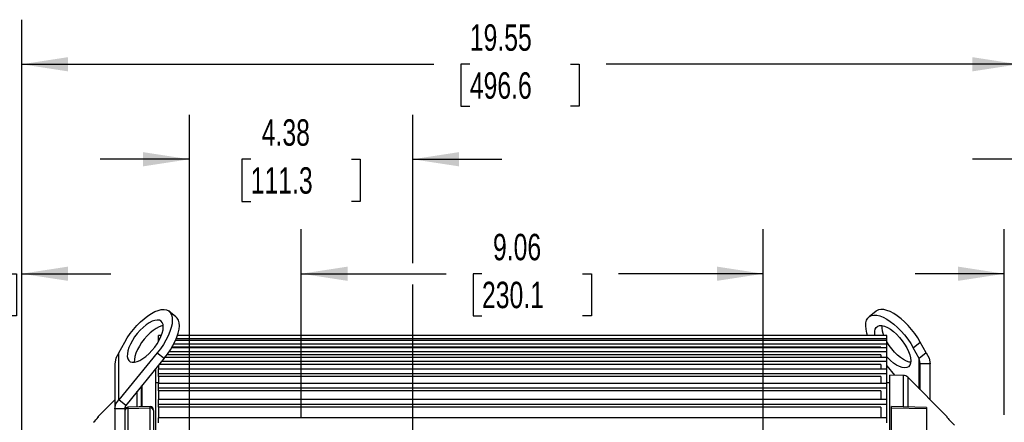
# Model space of a CAD drawing. Header units: inches. Extents: x 0 to 77, y 0 to 59.5.
# Tile 5 of 17: x 9.8 to 29.1, y 25.5 to 33.4. Entities that reach past the tile are written whole.
import ezdxf

# ---------------------------------------------------------------- set-up
doc = ezdxf.new("R2010")
doc.units = ezdxf.units.IN
doc.header["$LTSCALE"] = 7
doc.header["$MEASUREMENT"] = 0
doc.layers.add('DIMENSIONS', color=140, linetype='Continuous', lineweight=25)
doc.styles.add('SLDTEXTSTYLE0', font='TXT', dxfattribs={"width": 0.7})
doc.dimstyles.new('SLDDIMSTYLE1', dxfattribs={"dimtxt": 0.518519, "dimasz": 0.91, "dimexe": 0, "dimexo": 0.0625, "dimgap": 0.12963, "dimtad": 0, "dimtih": 1, "dimtoh": 1, "dimrnd": 1e-09, "dimdsep": 46, "dimtxsty": 'SLDTEXTSTYLE0', "dimsah": 1, "dimcen": 0.09, "dimadec": 0, "dimazin": 2, "dimtfac": 1, "dimtmove": 0, "dimatfit": 0, "dimfxl": 0, "dimfrac": 2, "dimtolj": 1, "dimtzin": 12, "dimarcsym": 0})
doc.dimstyles.new('SLDDIMSTYLE3', dxfattribs={"dimtxt": 0.518519, "dimasz": 0.91, "dimexe": 0, "dimexo": 0.0625, "dimgap": 0.12963, "dimtad": 0, "dimtih": 1, "dimtoh": 1, "dimrnd": 1e-09, "dimzin": 12, "dimdsep": 46, "dimtxsty": 'SLDTEXTSTYLE0', "dimsah": 1, "dimcen": 0.09, "dimadec": 0, "dimazin": 3, "dimtfac": 1, "dimtofl": 0, "dimtmove": 0, "dimatfit": 3, "dimfxl": 0, "dimfrac": 2, "dimtolj": 1, "dimtzin": 12, "dimarcsym": 0})
doc.dimstyles.new('SLDDIMSTYLE5', dxfattribs={"dimtxt": 0.518519, "dimasz": 0.91, "dimexe": 0, "dimexo": 0.0625, "dimgap": 0.12963, "dimtad": 0, "dimtih": 1, "dimtoh": 1, "dimrnd": 1e-09, "dimzin": 12, "dimdsep": 46, "dimtxsty": 'SLDTEXTSTYLE0', "dimsah": 1, "dimcen": 0.09, "dimadec": 0, "dimazin": 3, "dimtfac": 1, "dimtmove": 0, "dimatfit": 0, "dimfxl": 0, "dimfrac": 2, "dimtolj": 1, "dimtzin": 12, "dimarcsym": 0})
doc.dimstyles.new('SLDDIMSTYLE8', dxfattribs={"dimtxt": 0.518519, "dimasz": 0.91, "dimexe": 0, "dimexo": 0.0625, "dimgap": 0.12963, "dimtad": 0, "dimtih": 1, "dimtoh": 1, "dimrnd": 1e-09, "dimzin": 4, "dimdsep": 46, "dimtxsty": 'SLDTEXTSTYLE0', "dimsah": 1, "dimcen": 0.09, "dimadec": 0, "dimazin": 1, "dimtfac": 1, "dimtmove": 0, "dimatfit": 0, "dimfxl": 0, "dimfrac": 2, "dimtolj": 1, "dimtzin": 12, "dimarcsym": 0})

# ---------------------------------------------------------------- blocks, each defined once
blk = doc.blocks.new('_D_20')
at = {"layer": 'DIMENSIONS'}
for p, q in [((15.294, 25.602), (15.294, 29.285)), ((24.355, 17.466), (24.355, 29.285)), ((15.294, 28.41), (18.135, 28.41)), ((18.838, 28.409), (18.664, 28.409)), ((18.664, 28.409), (18.664, 27.584)), ((20.811, 28.409), (20.985, 28.409)), ((20.985, 28.409), (20.985, 27.584)), ((24.355, 28.41), (21.514, 28.41)), ((18.664, 27.584), (18.838, 27.584)), ((20.985, 27.584), (20.811, 27.584))]:
    blk.add_line(p, q, dxfattribs=at)
for points in [[(15.294, 28.41), (16.204, 28.27), (16.204, 28.55)], [(24.355, 28.41), (23.445, 28.55), (23.445, 28.27)]]:
    blk.add_solid(points, dxfattribs=at)
at = {"layer": 'DIMENSIONS', "char_height": 0.5185, "attachment_point": 1, "style": 'SLDTEXTSTYLE0'}
for s, insert in [('9.06', (19.054, 29.193)), ('230.1', (18.838, 28.253))]:
    blk.add_mtext(s, dxfattribs=dict(at, insert=insert))
blk = doc.blocks.new('_D_25')
at = {"layer": 'DIMENSIONS'}
for p, q in [((30.209, 28.62), (30.209, 31.532)), ((33.119, 25.306), (33.119, 31.532)), ((30.209, 30.657), (28.459, 30.657)), ((30.893, 30.656), (30.719, 30.656)), ((30.719, 30.656), (30.719, 29.831)), ((32.434, 30.656), (32.608, 30.656)), ((32.608, 30.656), (32.608, 29.831)), ((33.119, 30.657), (34.869, 30.657)), ((30.719, 29.831), (30.893, 29.831)), ((32.608, 29.831), (32.434, 29.831)), ((30.209, 25.306), (30.209, 28.2)), ((30.209, 22.174), (30.209, 24.886)), ((33.119, 22.174), (33.119, 24.886))]:
    blk.add_line(p, q, dxfattribs=at)
for points in [[(30.209, 30.657), (29.299, 30.797), (29.299, 30.517)], [(33.119, 30.657), (34.029, 30.517), (34.029, 30.797)]]:
    blk.add_solid(points, dxfattribs=at)
at = {"layer": 'DIMENSIONS', "char_height": 0.5185, "attachment_point": 1, "style": 'SLDTEXTSTYLE0'}
for s, insert in [('2.91', (30.893, 31.441)), ('73.9', (30.893, 30.5))]:
    blk.add_mtext(s, dxfattribs=dict(at, insert=insert))
blk = doc.blocks.new('_D_26')
at = {"layer": 'DIMENSIONS'}
for p, q in [((29.082, 25.644), (29.082, 29.285)), ((29.362, 25.415), (29.362, 29.285)), ((29.082, 28.41), (27.332, 28.41)), ((29.362, 28.41), (30.86, 28.41)), ((31.563, 28.409), (31.389, 28.409)), ((31.389, 28.409), (31.389, 27.584)), ((32.673, 28.409), (32.847, 28.409)), ((32.847, 28.409), (32.847, 27.584)), ((31.389, 27.584), (31.563, 27.584)), ((32.847, 27.584), (32.673, 27.584))]:
    blk.add_line(p, q, dxfattribs=at)
for points in [[(29.082, 28.41), (28.172, 28.55), (28.172, 28.27)], [(29.362, 28.41), (30.272, 28.27), (30.272, 28.55)]]:
    blk.add_solid(points, dxfattribs=at)
at = {"layer": 'DIMENSIONS', "char_height": 0.5185, "attachment_point": 1, "style": 'SLDTEXTSTYLE0'}
for s, insert in [('0.28', (31.347, 29.193)), ('7.1', (31.563, 28.253))]:
    blk.add_mtext(s, dxfattribs=dict(at, insert=insert))
blk = doc.blocks.new('_D_27')
at = {"layer": 'DIMENSIONS'}
for p, q in [((13.099, 23.893), (13.099, 31.532)), ((17.479, 28.62), (17.479, 31.532)), ((13.099, 30.657), (11.349, 30.657)), ((14.303, 30.656), (14.129, 30.656)), ((14.129, 30.656), (14.129, 29.831)), ((16.276, 30.656), (16.45, 30.656)), ((16.45, 30.656), (16.45, 29.831)), ((17.479, 30.657), (19.229, 30.657)), ((14.129, 29.831), (14.303, 29.831)), ((16.45, 29.831), (16.276, 29.831)), ((17.479, 23.893), (17.479, 28.2))]:
    blk.add_line(p, q, dxfattribs=at)
for points in [[(13.099, 30.657), (12.189, 30.797), (12.189, 30.517)], [(17.479, 30.657), (18.389, 30.517), (18.389, 30.797)]]:
    blk.add_solid(points, dxfattribs=at)
at = {"layer": 'DIMENSIONS', "char_height": 0.5185, "attachment_point": 1, "style": 'SLDTEXTSTYLE0'}
for s, insert in [('4.38', (14.519, 31.441)), ('111.3', (14.303, 30.5))]:
    blk.add_mtext(s, dxfattribs=dict(at, insert=insert))
blk = doc.blocks.new('_D_28')
at = {"layer": 'DIMENSIONS'}
for p, q in [((7.712, 21.716), (7.712, 29.285)), ((9.811, 24.449), (9.811, 29.285)), ((7.712, 28.41), (5.962, 28.41)), ((7.991, 28.409), (7.817, 28.409)), ((7.817, 28.409), (7.817, 27.584)), ((9.532, 28.409), (9.706, 28.409)), ((9.706, 28.409), (9.706, 27.584)), ((9.811, 28.41), (11.561, 28.41)), ((7.817, 27.584), (7.991, 27.584)), ((9.706, 27.584), (9.532, 27.584))]:
    blk.add_line(p, q, dxfattribs=at)
for points in [[(7.712, 28.41), (6.802, 28.55), (6.802, 28.27)], [(9.811, 28.41), (10.721, 28.27), (10.721, 28.55)]]:
    blk.add_solid(points, dxfattribs=at)
at = {"layer": 'DIMENSIONS', "char_height": 0.5185, "attachment_point": 1, "style": 'SLDTEXTSTYLE0'}
for s, insert in [('2.10', (7.991, 29.193)), ('53.3', (7.991, 28.253))]:
    blk.add_mtext(s, dxfattribs=dict(at, insert=insert))
blk = doc.blocks.new('_D_29')
at = {"layer": 'DIMENSIONS'}
for p, q in [((9.811, 24.449), (9.811, 33.396)), ((29.362, 30.867), (29.362, 33.396)), ((9.811, 32.521), (17.897, 32.521)), ((18.6, 32.52), (18.426, 32.52)), ((18.426, 32.52), (18.426, 31.696)), ((20.573, 32.52), (20.747, 32.52)), ((20.747, 32.52), (20.747, 31.696)), ((29.362, 32.521), (21.276, 32.521)), ((18.426, 31.696), (18.6, 31.696)), ((20.747, 31.696), (20.573, 31.696)), ((29.362, 25.415), (29.362, 30.447))]:
    blk.add_line(p, q, dxfattribs=at)
for points in [[(9.811, 32.521), (10.721, 32.381), (10.721, 32.661)], [(29.362, 32.521), (28.452, 32.661), (28.452, 32.381)]]:
    blk.add_solid(points, dxfattribs=at)
at = {"layer": 'DIMENSIONS', "char_height": 0.5185, "attachment_point": 1, "style": 'SLDTEXTSTYLE0'}
for s, insert in [('19.55', (18.6, 33.305)), ('496.6', (18.6, 32.364))]:
    blk.add_mtext(s, dxfattribs=dict(at, insert=insert))
blk = doc.blocks.new('_D_30')
at = {"layer": 'DIMENSIONS'}
for p, q in [((29.362, 30.867), (29.362, 33.396)), ((33.119, 25.306), (33.119, 33.396)), ((29.362, 32.521), (27.612, 32.521)), ((30.47, 32.52), (30.296, 32.52)), ((30.296, 32.52), (30.296, 31.696)), ((32.011, 32.52), (32.185, 32.52)), ((32.185, 32.52), (32.185, 31.696)), ((33.119, 32.521), (34.869, 32.521)), ((30.296, 31.696), (30.47, 31.696)), ((32.185, 31.696), (32.011, 31.696)), ((29.362, 25.415), (29.362, 30.447)), ((33.119, 22.174), (33.119, 24.886))]:
    blk.add_line(p, q, dxfattribs=at)
for points in [[(29.362, 32.521), (28.452, 32.661), (28.452, 32.381)], [(33.119, 32.521), (34.029, 32.381), (34.029, 32.661)]]:
    blk.add_solid(points, dxfattribs=at)
at = {"layer": 'DIMENSIONS', "char_height": 0.5185, "attachment_point": 1, "style": 'SLDTEXTSTYLE0'}
for s, insert in [('3.76', (30.47, 33.305)), ('95.4', (30.47, 32.364))]:
    blk.add_mtext(s, dxfattribs=dict(at, insert=insert))

msp = doc.modelspace()

# ---------------------------------------------------------------- linework, layer by layer
for p, q in [((12.836558, 27.566828), (12.699167, 27.675093)), ((26.566766, 27.675093), (26.429375, 27.566828)), ((11.714028, 26.855048), (11.831156, 27.067132)), ((12.550944, 27.196908), (12.495967, 27.196908)), ((12.495967, 27.129979), (12.495967, 27.196908)), ((12.495967, 27.100781), (12.495967, 27.129979)), ((12.520749, 27.129979), (12.495967, 27.129979)), ((12.505373, 27.100781), (12.495967, 27.100781)), ((12.495967, 27.084035), (12.495967, 27.100781)), ((26.775967, 27.100781), (12.828112, 27.100781)), ((26.775967, 27.129979), (12.840618, 27.129979)), ((26.775967, 27.196908), (12.865639, 27.196908)), ((26.775967, 27.129979), (26.775967, 27.196908)), ((26.775967, 27.100781), (26.775967, 27.129979)), ((26.775967, 27.028684), (26.775967, 27.100781)), ((27.297386, 26.958867), (27.434777, 27.067132)), ((27.551905, 26.855048), (27.434777, 27.067132)), ((12.470848, 26.858334), (11.714028, 25.93471)), ((11.714028, 25.93471), (11.714028, 26.855048)), ((12.470848, 26.858334), (12.608239, 26.750068)), ((26.775967, 26.880333), (12.705053, 26.880333)), ((26.775967, 26.957506), (12.753783, 26.957506)), ((26.659375, 26.967539), (12.759671, 26.967539)), ((26.775967, 27.028684), (12.793346, 27.028684)), ((26.659375, 26.967539), (26.659375, 26.957506)), ((26.775967, 26.957506), (26.775967, 27.028684)), ((26.775967, 26.880333), (26.775967, 26.957506)), ((26.775967, 26.768173), (26.775967, 26.880333)), ((27.414514, 26.746783), (27.297386, 26.958867)), ((27.551905, 26.855048), (27.414514, 26.746783)), ((12.608239, 26.750068), (11.851419, 25.826444)), ((26.775967, 26.686055), (12.555786, 26.686055)), ((26.775967, 26.768173), (12.62287, 26.768173)), ((26.659375, 26.820517), (12.662975, 26.820517)), ((26.659375, 26.820517), (26.659375, 26.768173)), ((26.775967, 26.686055), (26.775967, 26.768173)), ((26.775967, 26.534222), (26.775967, 26.686055)), ((27.414514, 26.149678), (27.414514, 26.746783)), ((11.638667, 26.64077), (11.638667, 25.76136)), ((12.432965, 26.536164), (12.432965, 15.311268)), ((12.495967, 26.613051), (12.495967, 26.534222)), ((26.775967, 26.534222), (12.495967, 26.534222)), ((12.495967, 26.447327), (12.495967, 26.534222)), ((26.659375, 26.628023), (12.508235, 26.628023)), ((26.659375, 26.628023), (26.659375, 26.534222)), ((26.775967, 26.605729), (26.929755, 26.418044)), ((26.775967, 26.447327), (26.775967, 26.534222)), ((27.627267, 26.64077), (27.432967, 26.64077)), ((27.432967, 26.131226), (27.432967, 26.64077)), ((27.627267, 25.936926), (27.627267, 26.64077)), ((12.495967, 26.269195), (12.432965, 26.269195)), ((26.775967, 26.447327), (12.495967, 26.447327)), ((12.495967, 26.391523), (12.495967, 26.447327)), ((26.659375, 26.391523), (12.495967, 26.391523)), ((12.495967, 26.391523), (12.495967, 26.257435)), ((26.659375, 26.391523), (26.659375, 26.257435)), ((26.775967, 26.257435), (26.775967, 26.447327)), ((26.838966, 26.269195), (26.775967, 26.269195)), ((27.102114, 26.413531), (26.838966, 26.420422)), ((26.838966, 20.845695), (26.838966, 26.420422)), ((27.102114, 25.798317), (27.102114, 26.413531)), ((27.963967, 25.600226), (27.18723, 26.376962)), ((27.18723, 26.376962), (27.18723, 25.796088)), ((12.078703, 25.796088), (12.078703, 26.103822)), ((12.163819, 25.798317), (12.163819, 26.207698)), ((12.17499, 25.79861), (12.17499, 26.221331)), ((26.775967, 26.257435), (12.495967, 26.257435)), ((12.495967, 26.165968), (12.495967, 26.257435)), ((26.775967, 26.165968), (12.495967, 26.165968)), ((12.495967, 26.112815), (12.495967, 26.165968)), ((26.659375, 26.112815), (12.495967, 26.112815)), ((12.495967, 26.112815), (12.495967, 25.939919)), ((26.659375, 26.112815), (26.659375, 25.942121)), ((26.775967, 26.165968), (26.775967, 26.257435)), ((26.775967, 25.939919), (26.775967, 26.165968)), ((11.638667, 25.936926), (11.311046, 25.609305)), ((11.851419, 25.826444), (11.714028, 25.93471)), ((26.775967, 25.939919), (12.495967, 25.939919)), ((12.495967, 25.844119), (12.495967, 25.939919)), ((26.775967, 25.844119), (26.775967, 25.939919)), ((11.832967, 25.76136), (11.638667, 25.76136)), ((11.638667, 25.76136), (11.638667, 24.937664)), ((11.832967, 25.76136), (11.832967, 25.122812)), ((12.331317, 25.802703), (11.894317, 25.79126)), ((11.894317, 25.79126), (11.894317, 25.767225)), ((11.894317, 25.767225), (12.331317, 25.776209)), ((11.894317, 25.767225), (11.894317, 25.141529)), ((12.331317, 25.776209), (12.331317, 25.802703)), ((12.331317, 24.734912), (12.331317, 25.776209)), ((12.395967, 25.726763), (12.395967, 24.695908)), ((26.775967, 25.844119), (12.495967, 25.844119)), ((12.495967, 25.794021), (12.495967, 25.844119)), ((26.659375, 25.794021), (12.495967, 25.794021)), ((12.495967, 25.794021), (12.495967, 25.584088)), ((26.659375, 25.794021), (26.659375, 25.584088)), ((26.775967, 25.584088), (26.775967, 25.844119)), ((27.557967, 25.78638), (26.869967, 25.804396)), ((26.869967, 25.777538), (26.869967, 25.804396)), ((26.869967, 25.777538), (27.557967, 25.763393)), ((26.869967, 24.73596), (26.869967, 25.777538)), ((27.557967, 25.78638), (27.557967, 25.763393)), ((27.557967, 25.763393), (27.557967, 24.724802)), ((11.301967, 25.587341), (11.301967, 25.582081)), ((11.311046, 25.609305), (11.311046, 25.594335)), ((26.775967, 25.584088), (12.495967, 25.584088)), ((12.495967, 25.484228), (12.495967, 25.584088)), ((26.775967, 25.484228), (26.775967, 25.584088)), ((27.963967, 25.585285), (27.963967, 25.600226)), ((28.025317, 25.518335), (28.107703, 25.435373)), ((28.107703, 25.435277), (28.025317, 25.518241))]:
    msp.add_line(p, q)
at = {"flags": 128}
for points in [[(11.831156, 27.067132), (11.88165, 27.151947), (11.938707, 27.235538), (12.001266, 27.316351), (12.068166, 27.392886), (12.138164, 27.463721), (12.20996, 27.52754), (12.28222, 27.583159), (12.353603, 27.629544), (12.422782, 27.665834), (12.488472, 27.691353), (12.549454, 27.70563), (12.604595, 27.708398), (12.652871, 27.699606), (12.693384, 27.679417), (12.725383, 27.648206), (12.748272, 27.606554), (12.761628, 27.555232), (12.765202, 27.495196), (12.758927, 27.42756), (12.74292, 27.35358), (12.717479, 27.27463), (12.683075, 27.192176), (12.640349, 27.107751), (12.590093, 27.022922), (12.53324, 26.939265), (12.470848, 26.858334)], [(27.434777, 27.067132), (27.384283, 27.151947), (27.327226, 27.235538), (27.264667, 27.316351), (27.197767, 27.392886), (27.127769, 27.463721), (27.055973, 27.52754), (26.983713, 27.583159), (26.91233, 27.629544), (26.843151, 27.665834), (26.777461, 27.691353), (26.716479, 27.70563), (26.661338, 27.708398), (26.613062, 27.699606), (26.572549, 27.679417), (26.566766, 27.675093)], [(12.544433, 27.478733), (12.511088, 27.495852), (12.4698, 27.501181), (12.421755, 27.494567), (12.368338, 27.476199), (12.311083, 27.446606), (12.251638, 27.406639), (12.191714, 27.357449), (12.133034, 27.30045), (12.077287, 27.237282), (12.026075, 27.169762), (11.980873, 27.099833), (11.942981, 27.029506), (11.913488, 26.960805), (11.893244, 26.895705), (11.882831, 26.836081), (11.882547, 26.783647), (11.892403, 26.739911), (11.912113, 26.706132), (11.941111, 26.683281), (11.978562, 26.672016), (12.02339, 26.672661), (12.074304, 26.685198), (12.129841, 26.709265), (12.188401, 26.74417), (12.248301, 26.78891), (12.307818, 26.842197), (12.365238, 26.902498), (12.418911, 26.968078), (12.467292, 27.037051), (12.50899, 27.107432), (12.542804, 27.177198), (12.567762, 27.24434), (12.583147, 27.306927), (12.588514, 27.363159), (12.583711, 27.411418), (12.568875, 27.450316), (12.544433, 27.478733)], [(12.608239, 26.750068), (12.670631, 26.831), (12.727483, 26.914657), (12.77774, 26.999486), (12.820466, 27.083911), (12.85487, 27.166364), (12.880311, 27.245314), (12.896318, 27.319294), (12.902593, 27.386931), (12.899019, 27.446967), (12.885663, 27.498288), (12.862773, 27.539941), (12.836558, 27.566828)], [(26.400294, 27.196908), (26.385622, 27.245314), (26.369615, 27.319294), (26.36334, 27.386931), (26.366914, 27.446967), (26.38027, 27.498288), (26.40316, 27.539941), (26.435158, 27.571151), (26.475672, 27.59134), (26.523947, 27.600132), (26.579088, 27.597365), (26.64007, 27.583088), (26.70576, 27.557568), (26.774939, 27.521279), (26.846322, 27.474894), (26.918583, 27.419275), (26.990378, 27.355455), (27.060376, 27.28462), (27.127276, 27.208085), (27.189835, 27.127272), (27.246892, 27.043682), (27.297386, 26.958867)], [(12.587048, 27.391503), (12.559146, 27.386301), (12.505728, 27.367933), (12.448474, 27.33834), (12.389029, 27.298374), (12.329105, 27.249183), (12.270425, 27.192184), (12.214678, 27.129016), (12.163466, 27.061496), (12.118264, 26.991567), (12.080372, 26.92124), (12.050879, 26.852539), (12.030635, 26.78744), (12.020222, 26.727816), (12.019938, 26.675381), (12.020273, 26.672256)], [(26.545706, 27.196908), (26.541443, 27.227678), (26.54116, 27.280112), (26.551015, 27.323848), (26.570725, 27.357627), (26.599723, 27.380478), (26.637175, 27.391743), (26.682002, 27.391098), (26.732917, 27.378561), (26.788453, 27.354494), (26.847014, 27.319589), (26.906914, 27.274849), (26.96643, 27.221562), (27.023851, 27.161261), (27.077524, 27.095681), (27.125905, 27.026708), (27.167602, 26.956327), (27.201417, 26.886561), (27.226375, 26.819419), (27.241759, 26.756832), (27.247127, 26.7006), (27.242324, 26.652341), (27.227487, 26.613443), (27.203045, 26.585026), (27.203045, 26.585026)], [(27.24566, 26.672256), (27.217759, 26.677458), (27.164341, 26.695826), (27.107086, 26.725419), (27.047642, 26.765385), (26.987718, 26.814575), (26.929038, 26.871575), (26.87329, 26.934743), (26.822079, 27.002263), (26.776877, 27.072192), (26.775967, 27.073731)], [(11.714028, 26.855048), (11.658665, 26.754973), (11.638667, 26.64077)], [(27.551905, 26.855048), (27.607268, 26.754973), (27.627267, 26.64077)], [(27.203045, 26.585026), (27.169701, 26.567907), (27.128412, 26.562578), (27.080368, 26.569192), (27.02695, 26.58756), (26.969695, 26.617153), (26.910251, 26.65712), (26.850327, 26.70631), (26.791647, 26.763309), (26.775967, 26.780126)], [(27.432967, 26.64077), (27.428281, 26.694597), (27.414514, 26.746783)], [(11.638667, 25.76136), (11.659579, 25.856925), (11.714028, 25.93471)], [(11.311046, 25.594335), (11.307191, 25.589652), (11.30539, 25.586294)]]:
    msp.add_lwpolyline(points, dxfattribs=at)
for centre, radius, start, end in [((27.089208, 27.366985), 0.411054, 176.580486, 204.4411367), ((27.098842, 26.288574), 0.125, 45.0000002, 88.5000007), ((11.958309, 25.760982), 0.125343, 148.5154581, 179.8269315), ((11.889552, 25.710354), 0.05707, 85.2100279, 172.5260209), ((11.928782, 25.724764), 0.094857, 161.8217583, 178.9887135), ((11.988195, 25.725173), 0.153995, 172.040637, 178.0917174), ((11.895971, 25.72828), 0.063002, 91.5040128, 159.1412898), ((12.332967, 25.739725), 0.063, 0, 91.4999987), ((12.332966, 25.695995), 0.080231, 89.9999694, 91.1777622), ((12.339008, 25.719068), 0.057476, 7.6932102, 96.0332157), ((10.724404, 26.036988), 0.734909, 312.3527055, 322.9634424), ((11.332967, 25.587385), 0.031, 135.0000262, 180), ((28.366723, 25.892407), 0.506446, 217.3202214, 227.6141776), ((28.366622, 25.892154), 0.50626, 217.3114925, 227.6104629)]:
    msp.add_arc(centre, radius, start, end)

# ---------------------------------------------------------------- dimensions: what is measured, and where the dimension line sits
at = {"layer": 'DIMENSIONS'}
for base, p1, p2, dimstyle, picture, middle in [((29.361967, 32.521274), (9.810967, 24.098968), (29.361967, 25.064695), 'SLDDIMSTYLE3', '_D_29', (19.586467, 32.521274)), ((33.118717, 32.521274), (29.361967, 25.064695), (33.118717, 21.824194), 'SLDDIMSTYLE5', '_D_30', (31.240342, 32.521274)), ((30.208717, 30.657083), (33.118717, 21.824194), (30.208717, 21.824194), 'SLDDIMSTYLE5', '_D_25', (31.663717, 30.657083)), ((9.810967, 28.409895), (7.711667, 21.365607), (9.810967, 24.098968), 'SLDDIMSTYLE8', '_D_28', (8.761317, 28.409895)), ((29.361967, 28.409895), (29.081967, 25.293617), (29.361967, 25.064695), 'SLDDIMSTYLE1', '_D_26', (32.117816, 28.409895))]:
    dim = msp.add_linear_dim(base=base, p1=p1, p2=p2, dimstyle=dimstyle, dxfattribs=at)
    dim.commit()
    dim.dimension.update_dxf_attribs({"geometry": picture, "text_midpoint": middle, "dimtype": 160})
for base, p1, p2, angle, dimstyle, picture, middle in [((17.479467, 30.657083), (13.099467, 23.542502), (17.479467, 23.542502), 0, 'SLDDIMSTYLE5', '_D_27', (15.289467, 30.657083)), ((24.354966, 28.409895), (15.294466, 25.251825), (24.354967, 17.115695), 0.0000011, 'SLDDIMSTYLE3', '_D_20', (19.824716, 28.409895))]:
    dim = msp.add_linear_dim(base=base, p1=p1, p2=p2, angle=angle, dimstyle=dimstyle, dxfattribs=at)
    dim.commit()
    dim.dimension.update_dxf_attribs({"geometry": picture, "text_midpoint": middle, "dimtype": 160})

doc.saveas('drawing.dxf')
